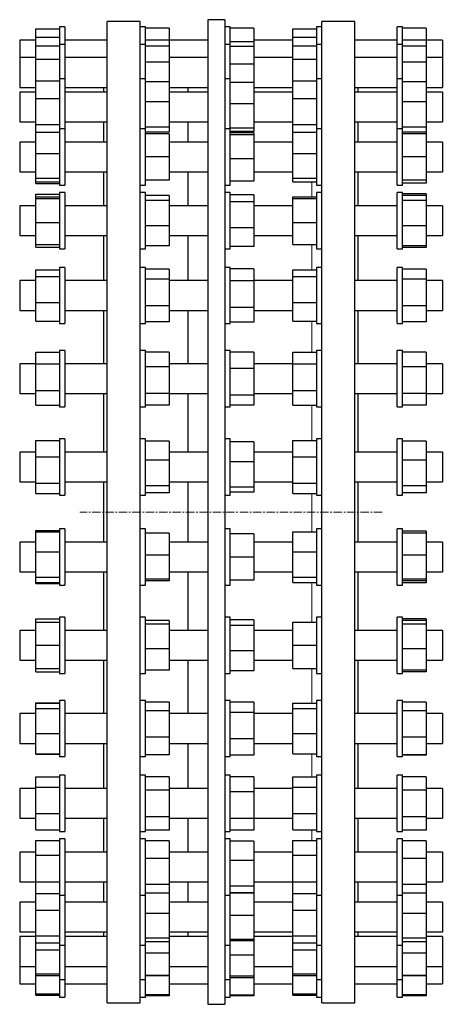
# Model space of a CAD drawing. Header units: millimetres. Extents: x 100 to 2992, y 153 to 2679.
# Tile 3 of 3: x 2352 to 2992, y 1141 to 2631. Entities that reach past the tile are written whole.
import ezdxf

# ---------------------------------------------------------------- set-up
doc = ezdxf.new("R2010")
doc.units = ezdxf.units.MM
doc.linetypes.add('CENTERX2', pattern=[20.32, 12.7, -2.54, 2.54, -2.54])
doc.layers.add('FORMAT', color=7, linetype='Continuous')

msp = doc.modelspace()

# ---------------------------------------------------------------- linework, layer by layer
at = {"color": 7, "linetype": 'Continuous', "lineweight": 25}
for p, q in [((2534.4, 2628.7), (2484.4, 2628.7)), ((2484.4, 1143.7), (2484.4, 2628.7)), ((2534.4, 1143.7), (2534.4, 2628.7)), ((2662.6, 2631.2), (2636.6, 2631.2)), ((2636.6, 2631.2), (2636.6, 1141.2)), ((2662.6, 2631.2), (2662.6, 1141.2)), ((2859.4, 2628.7), (2809.4, 2628.7)), ((2809.4, 1886.2), (2809.4, 2628.7)), ((2859.4, 1886.2), (2859.4, 2628.7)), ((2376.4, 2617.5), (2412.4, 2617.5)), ((2376.4, 2604.6), (2376.4, 2617.5)), ((2420.4, 2620.4), (2412.4, 2620.4)), ((2412.4, 2620.4), (2412.4, 2593.8)), ((2420.4, 2620.4), (2420.4, 2593.8)), ((2542.4, 2620.4), (2534.4, 2620.4)), ((2542.4, 2593.8), (2542.4, 2620.4)), ((2578.4, 2618.2), (2542.4, 2618.2)), ((2578.4, 2618.2), (2578.4, 2600.3)), ((2670.6, 2620.4), (2662.6, 2620.4)), ((2670.6, 2593.8), (2670.6, 2620.4)), ((2706.6, 2618.3), (2670.6, 2618.3)), ((2706.6, 2618.3), (2706.6, 2597.8)), ((2765.4, 2617.5), (2801.4, 2617.5)), ((2765.4, 2604.6), (2765.4, 2617.5)), ((2809.4, 2620.4), (2801.4, 2620.4)), ((2801.4, 2620.4), (2801.4, 2593.8)), ((2931.4, 2620.4), (2923.4, 2620.4)), ((2923.4, 2593.8), (2923.4, 2620.4)), ((2931.4, 2593.8), (2931.4, 2620.4)), ((2967.4, 2618.2), (2931.4, 2618.2)), ((2967.4, 2618.2), (2967.4, 2600.3)), ((2376.4, 2600.4), (2351.9, 2600.4)), ((2351.9, 2600.4), (2351.9, 2573.8)), ((2376.4, 2604.6), (2412.4, 2604.6)), ((2376.4, 2591.7), (2376.4, 2604.6)), ((2420.4, 2593.8), (2412.4, 2593.8)), ((2412.4, 2593.8), (2412.4, 2541.7)), ((2484.4, 2600.4), (2420.4, 2600.4)), ((2420.4, 2593.8), (2420.4, 2541.7)), ((2542.4, 2593.8), (2534.4, 2593.8)), ((2578.4, 2600.3), (2542.4, 2600.3)), ((2542.4, 2541.7), (2542.4, 2593.8)), ((2636.6, 2600.4), (2578.4, 2600.4)), ((2578.4, 2600.3), (2578.4, 2591.4)), ((2670.6, 2593.8), (2662.6, 2593.8)), ((2706.6, 2597.8), (2670.6, 2597.8)), ((2670.6, 2541.7), (2670.6, 2593.8)), ((2765.4, 2600.4), (2706.6, 2600.4)), ((2706.6, 2597.8), (2706.6, 2590.9)), ((2765.4, 2604.6), (2801.4, 2604.6)), ((2765.4, 2591.7), (2765.4, 2604.6)), ((2809.4, 2593.8), (2801.4, 2593.8)), ((2801.4, 2593.8), (2801.4, 2541.7)), ((2923.4, 2600.4), (2859.4, 2600.4)), ((2931.4, 2593.8), (2923.4, 2593.8)), ((2923.4, 2541.7), (2923.4, 2593.8)), ((2967.4, 2600.3), (2931.4, 2600.3)), ((2931.4, 2541.7), (2931.4, 2593.8)), ((2991.9, 2600.4), (2967.4, 2600.4)), ((2967.4, 2600.3), (2967.4, 2591.4)), ((2991.9, 2600.4), (2991.9, 2573.8)), ((2376.4, 2591.7), (2412.4, 2591.7)), ((2376.4, 2571.5), (2376.4, 2591.7)), ((2578.4, 2591.4), (2542.4, 2591.4)), ((2578.4, 2591.4), (2578.4, 2566.8)), ((2706.6, 2590.9), (2670.6, 2590.9)), ((2706.6, 2590.9), (2706.6, 2564)), ((2765.4, 2591.7), (2801.4, 2591.7)), ((2765.4, 2571.5), (2765.4, 2591.7)), ((2967.4, 2591.4), (2931.4, 2591.4)), ((2967.4, 2591.4), (2967.4, 2566.8)), ((2376.4, 2573.8), (2351.9, 2573.8)), ((2351.9, 2573.8), (2351.9, 2528.8)), ((2376.4, 2571.5), (2412.4, 2571.5)), ((2376.4, 2538.8), (2376.4, 2571.5)), ((2484.4, 2573.8), (2420.4, 2573.8)), ((2578.4, 2566.8), (2542.4, 2566.8)), ((2636.6, 2573.8), (2578.4, 2573.8)), ((2578.4, 2566.8), (2578.4, 2537.4)), ((2706.6, 2564), (2670.6, 2564)), ((2765.4, 2573.8), (2706.6, 2573.8)), ((2706.6, 2564), (2706.6, 2536.4)), ((2765.4, 2571.5), (2801.4, 2571.5)), ((2765.4, 2538.8), (2765.4, 2571.5)), ((2923.4, 2573.8), (2859.4, 2573.8)), ((2967.4, 2566.8), (2931.4, 2566.8)), ((2991.9, 2573.8), (2967.4, 2573.8)), ((2967.4, 2566.8), (2967.4, 2537.4)), ((2991.9, 2573.8), (2991.9, 2528.8)), ((2376.4, 2512.2), (2376.4, 2538.8)), ((2376.4, 2538.8), (2412.4, 2538.8)), ((2420.4, 2541.7), (2412.4, 2541.7)), ((2412.4, 2541.7), (2412.4, 2540.9)), ((2412.4, 2540.9), (2412.4, 2466)), ((2420.4, 2541.7), (2420.4, 2540.9)), ((2420.4, 2540.9), (2420.4, 2466)), ((2542.4, 2541.7), (2534.4, 2541.7)), ((2542.4, 2466), (2542.4, 2541.7)), ((2578.4, 2537.4), (2542.4, 2537.4)), ((2578.4, 2537.4), (2578.4, 2507.1)), ((2670.6, 2541.7), (2662.6, 2541.7)), ((2670.6, 2466), (2670.6, 2541.7)), ((2706.6, 2536.4), (2670.6, 2536.4)), ((2706.6, 2536.4), (2706.6, 2504.1)), ((2765.4, 2538.8), (2801.4, 2538.8)), ((2765.4, 2512.2), (2765.4, 2538.8)), ((2809.4, 2541.7), (2801.4, 2541.7)), ((2801.4, 2541.7), (2801.4, 2540.9)), ((2801.4, 2540.9), (2801.4, 2466)), ((2931.4, 2541.7), (2923.4, 2541.7)), ((2923.4, 2466), (2923.4, 2541.7)), ((2931.4, 2466), (2931.4, 2541.7)), ((2967.4, 2537.4), (2931.4, 2537.4)), ((2967.4, 2537.4), (2967.4, 2507.1)), ((2351.9, 2528.8), (2376.4, 2528.8)), ((2376.4, 2521.7), (2351.9, 2521.7)), ((2351.9, 2521.7), (2351.9, 2476.7)), ((2420.4, 2528.8), (2484.4, 2528.8)), ((2484.4, 2521.7), (2420.4, 2521.7)), ((2479.4, 2521.7), (2479.4, 2528.8)), ((2578.4, 2528.8), (2636.6, 2528.8)), ((2636.6, 2521.7), (2578.4, 2521.7)), ((2606.6, 2528.8), (2606.6, 2521.7)), ((2706.6, 2528.8), (2765.4, 2528.8)), ((2765.4, 2521.7), (2706.6, 2521.7)), ((2859.4, 2528.8), (2923.4, 2528.8)), ((2923.4, 2521.7), (2859.4, 2521.7)), ((2864.4, 2521.7), (2864.4, 2528.8)), ((2967.4, 2528.8), (2991.9, 2528.8)), ((2991.9, 2521.7), (2967.4, 2521.7)), ((2991.9, 2521.7), (2991.9, 2476.7)), ((2376.4, 2512.2), (2412.4, 2512.2)), ((2376.4, 2472.6), (2376.4, 2512.2)), ((2578.4, 2507.1), (2542.4, 2507.1)), ((2578.4, 2507.1), (2578.4, 2468.8)), ((2706.6, 2504.1), (2670.6, 2504.1)), ((2706.6, 2504.1), (2706.6, 2466.9)), ((2765.4, 2512.2), (2801.4, 2512.2)), ((2765.4, 2472.6), (2765.4, 2512.2)), ((2967.4, 2507.1), (2931.4, 2507.1)), ((2967.4, 2507.1), (2967.4, 2468.8)), ((2351.9, 2476.7), (2376.4, 2476.7)), ((2420.4, 2476.7), (2484.4, 2476.7)), ((2479.4, 2446), (2479.4, 2476.7)), ((2578.4, 2476.7), (2636.6, 2476.7)), ((2606.6, 2476.7), (2606.6, 2446)), ((2706.6, 2476.7), (2765.4, 2476.7)), ((2859.4, 2476.7), (2923.4, 2476.7)), ((2864.4, 2446), (2864.4, 2476.7)), ((2967.4, 2476.7), (2991.9, 2476.7)), ((2376.4, 2472.6), (2412.4, 2472.6)), ((2376.4, 2460.8), (2376.4, 2472.6)), ((2376.4, 2460.8), (2412.4, 2460.8)), ((2376.4, 2428.8), (2376.4, 2460.8)), ((2420.4, 2466), (2412.4, 2466)), ((2412.4, 2466), (2412.4, 2462.8)), ((2412.4, 2462.8), (2412.4, 2381)), ((2420.4, 2466), (2420.4, 2462.8)), ((2420.4, 2462.8), (2420.4, 2381)), ((2542.4, 2466), (2534.4, 2466)), ((2578.4, 2468.8), (2542.4, 2468.8)), ((2542.4, 2381), (2542.4, 2466)), ((2578.4, 2460.9), (2542.4, 2460.9)), ((2578.4, 2468.8), (2578.4, 2460.9)), ((2670.6, 2466), (2662.6, 2466)), ((2706.6, 2466.9), (2670.6, 2466.9)), ((2670.6, 2381), (2670.6, 2466)), ((2706.6, 2462), (2670.6, 2462)), ((2706.6, 2459.9), (2670.6, 2459.9)), ((2706.6, 2466.9), (2706.6, 2462)), ((2706.6, 2459.9), (2706.6, 2456.9)), ((2765.4, 2472.6), (2801.4, 2472.6)), ((2765.4, 2460.8), (2765.4, 2472.6)), ((2765.4, 2460.8), (2801.4, 2460.8)), ((2765.4, 2428.8), (2765.4, 2460.8)), ((2809.4, 2466), (2801.4, 2466)), ((2801.4, 2466), (2801.4, 2462.8)), ((2801.4, 2462.8), (2801.4, 2381)), ((2931.4, 2466), (2923.4, 2466)), ((2923.4, 2381), (2923.4, 2466)), ((2967.4, 2468.8), (2931.4, 2468.8)), ((2931.4, 2381), (2931.4, 2466)), ((2967.4, 2460.9), (2931.4, 2460.9)), ((2967.4, 2468.8), (2967.4, 2460.9)), ((2967.4, 2460.9), (2967.4, 2458.5)), ((2376.4, 2446), (2351.9, 2446)), ((2351.9, 2446), (2351.9, 2401)), ((2484.4, 2446), (2420.4, 2446)), ((2578.4, 2458.5), (2542.4, 2458.5)), ((2578.4, 2458.5), (2578.4, 2423.5)), ((2636.6, 2446), (2578.4, 2446)), ((2706.6, 2456.9), (2670.6, 2456.9)), ((2706.6, 2456.9), (2706.6, 2420.5)), ((2765.4, 2446), (2706.6, 2446)), ((2923.4, 2446), (2859.4, 2446)), ((2967.4, 2458.5), (2931.4, 2458.5)), ((2967.4, 2458.5), (2967.4, 2423.5)), ((2991.9, 2446), (2967.4, 2446)), ((2991.9, 2446), (2991.9, 2401)), ((2376.4, 2428.8), (2412.4, 2428.8)), ((2376.4, 2391.4), (2376.4, 2428.8)), ((2765.4, 2428.8), (2801.4, 2428.8)), ((2765.4, 2391.4), (2765.4, 2428.8)), ((2578.4, 2423.5), (2542.4, 2423.5)), ((2578.4, 2423.5), (2578.4, 2388.5)), ((2706.6, 2420.5), (2670.6, 2420.5)), ((2706.6, 2420.5), (2706.6, 2387.1)), ((2967.4, 2423.5), (2931.4, 2423.5)), ((2967.4, 2423.5), (2967.4, 2388.5)), ((2351.9, 2401), (2376.4, 2401)), ((2420.4, 2401), (2484.4, 2401)), ((2479.4, 2349.6), (2479.4, 2401)), ((2578.4, 2401), (2636.6, 2401)), ((2606.6, 2401), (2606.6, 2349.6)), ((2706.6, 2401), (2765.4, 2401)), ((2859.4, 2401), (2923.4, 2401)), ((2864.4, 2349.6), (2864.4, 2401)), ((2967.4, 2401), (2991.9, 2401)), ((2376.4, 2391.4), (2412.4, 2391.4)), ((2376.4, 2386.1), (2376.4, 2391.4)), ((2376.4, 2386.1), (2412.4, 2386.1)), ((2376.4, 2383.1), (2376.4, 2386.1)), ((2578.4, 2388.5), (2542.4, 2388.5)), ((2706.6, 2387.1), (2670.6, 2387.1)), ((2765.4, 2391.4), (2801.4, 2391.4)), ((2765.4, 2386.1), (2765.4, 2391.4)), ((2765.4, 2386.1), (2801.4, 2386.1)), ((2967.4, 2388.5), (2931.4, 2388.5)), ((2967.4, 2388.5), (2967.4, 2383.8)), ((2376.4, 2383.1), (2412.4, 2383.1)), ((2412.4, 2381), (2420.4, 2381)), ((2420.4, 2369.6), (2412.4, 2369.6)), ((2412.4, 2369.6), (2412.4, 2362.5)), ((2420.4, 2369.6), (2420.4, 2362.5)), ((2534.4, 2381), (2542.4, 2381)), ((2542.4, 2369.6), (2534.4, 2369.6)), ((2542.4, 2284.6), (2542.4, 2369.6)), ((2662.6, 2381), (2670.6, 2381)), ((2670.6, 2369.6), (2662.6, 2369.6)), ((2670.6, 2284.6), (2670.6, 2369.6)), ((2801.4, 2381), (2809.4, 2381)), ((2809.4, 2369.6), (2801.4, 2369.6)), ((2801.4, 2369.6), (2801.4, 2362.5)), ((2923.4, 2381), (2931.4, 2381)), ((2931.4, 2369.6), (2923.4, 2369.6)), ((2923.4, 2284.6), (2923.4, 2369.6)), ((2967.4, 2383.8), (2931.4, 2383.8)), ((2931.4, 2284.6), (2931.4, 2369.6)), ((2376.4, 2367.2), (2412.4, 2367.2)), ((2376.4, 2363.4), (2376.4, 2367.2)), ((2376.4, 2363.4), (2412.4, 2363.4)), ((2376.4, 2360.8), (2376.4, 2363.4)), ((2376.4, 2360.8), (2412.4, 2360.8)), ((2376.4, 2324.5), (2376.4, 2360.8)), ((2412.4, 2362.5), (2412.4, 2284.6)), ((2420.4, 2362.5), (2420.4, 2284.6)), ((2578.4, 2365.4), (2542.4, 2365.4)), ((2578.4, 2357.5), (2542.4, 2357.5)), ((2578.4, 2365.4), (2578.4, 2357.5)), ((2578.4, 2357.5), (2578.4, 2319.3)), ((2706.6, 2366.3), (2670.6, 2366.3)), ((2706.6, 2355.5), (2670.6, 2355.5)), ((2706.6, 2366.3), (2706.6, 2355.5)), ((2706.6, 2355.5), (2706.6, 2316.4)), ((2765.4, 2363.4), (2801.4, 2363.4)), ((2765.4, 2360.8), (2765.4, 2363.4)), ((2765.4, 2360.8), (2801.4, 2360.8)), ((2765.4, 2324.5), (2765.4, 2360.8)), ((2801.4, 2362.5), (2801.4, 2284.6)), ((2967.4, 2367.6), (2931.4, 2367.6)), ((2967.4, 2365.4), (2931.4, 2365.4)), ((2967.4, 2357.5), (2931.4, 2357.5)), ((2967.4, 2367.6), (2967.4, 2365.4)), ((2967.4, 2365.4), (2967.4, 2357.5)), ((2967.4, 2357.5), (2967.4, 2319.3)), ((2376.4, 2349.6), (2351.9, 2349.6)), ((2351.9, 2349.6), (2351.9, 2304.6)), ((2484.4, 2349.6), (2420.4, 2349.6)), ((2636.6, 2349.6), (2578.4, 2349.6)), ((2765.4, 2349.6), (2706.6, 2349.6)), ((2923.4, 2349.6), (2859.4, 2349.6)), ((2991.9, 2349.6), (2967.4, 2349.6)), ((2991.9, 2349.6), (2991.9, 2304.6)), ((2376.4, 2324.5), (2412.4, 2324.5)), ((2376.4, 2290.9), (2376.4, 2324.5)), ((2765.4, 2290.9), (2765.4, 2324.5)), ((2765.4, 2324.5), (2801.4, 2324.5)), ((2578.4, 2319.3), (2542.4, 2319.3)), ((2578.4, 2319.3), (2578.4, 2288.9)), ((2706.6, 2316.4), (2670.6, 2316.4)), ((2706.6, 2316.4), (2706.6, 2288)), ((2967.4, 2319.3), (2931.4, 2319.3)), ((2967.4, 2319.3), (2967.4, 2288.9)), ((2351.9, 2304.6), (2376.4, 2304.6)), ((2420.4, 2304.6), (2484.4, 2304.6)), ((2479.4, 2236.4), (2479.4, 2304.6)), ((2578.4, 2304.6), (2636.6, 2304.6)), ((2606.6, 2304.6), (2606.6, 2236.4)), ((2706.6, 2304.6), (2765.4, 2304.6)), ((2859.4, 2304.6), (2923.4, 2304.6)), ((2864.4, 2236.4), (2864.4, 2304.6)), ((2967.4, 2304.6), (2991.9, 2304.6)), ((2376.4, 2290.9), (2412.4, 2290.9)), ((2376.4, 2287.1), (2376.4, 2290.9)), ((2376.4, 2287.1), (2412.4, 2287.1)), ((2412.4, 2284.6), (2420.4, 2284.6)), ((2534.4, 2284.6), (2542.4, 2284.6)), ((2578.4, 2288.9), (2542.4, 2288.9)), ((2662.6, 2284.6), (2670.6, 2284.6)), ((2706.6, 2288), (2670.6, 2288)), ((2765.4, 2290.9), (2801.4, 2290.9)), ((2801.4, 2284.6), (2809.4, 2284.6)), ((2923.4, 2284.6), (2931.4, 2284.6)), ((2967.4, 2288.9), (2931.4, 2288.9)), ((2967.4, 2286.7), (2931.4, 2286.7)), ((2967.4, 2288.9), (2967.4, 2286.7)), ((2376.4, 2252.9), (2412.4, 2252.9)), ((2376.4, 2242.5), (2376.4, 2252.9)), ((2420.4, 2256.4), (2412.4, 2256.4)), ((2412.4, 2256.4), (2412.4, 2243.9)), ((2420.4, 2256.4), (2420.4, 2243.9)), ((2542.4, 2256.4), (2534.4, 2256.4)), ((2542.4, 2171.4), (2542.4, 2256.4)), ((2578.4, 2253.9), (2542.4, 2253.9)), ((2578.4, 2253.9), (2578.4, 2238.5)), ((2670.6, 2256.4), (2662.6, 2256.4)), ((2670.6, 2171.4), (2670.6, 2256.4)), ((2706.6, 2254.2), (2670.6, 2254.2)), ((2706.6, 2254.2), (2706.6, 2236)), ((2765.4, 2252.9), (2801.4, 2252.9)), ((2765.4, 2242.5), (2765.4, 2252.9)), ((2809.4, 2256.4), (2801.4, 2256.4)), ((2801.4, 2256.4), (2801.4, 2243.9)), ((2931.4, 2256.4), (2923.4, 2256.4)), ((2923.4, 2171.4), (2923.4, 2256.4)), ((2931.4, 2171.4), (2931.4, 2256.4)), ((2967.4, 2253.9), (2931.4, 2253.9)), ((2967.4, 2253.9), (2967.4, 2238.5)), ((2376.4, 2236.4), (2351.9, 2236.4)), ((2351.9, 2236.4), (2351.9, 2191.4)), ((2376.4, 2203.4), (2376.4, 2242.5)), ((2376.4, 2242.5), (2412.4, 2242.5)), ((2412.4, 2243.9), (2412.4, 2171.4)), ((2420.4, 2243.9), (2420.4, 2171.4)), ((2484.4, 2236.4), (2420.4, 2236.4)), ((2578.4, 2238.5), (2542.4, 2238.5)), ((2578.4, 2238.5), (2578.4, 2198.4)), ((2636.6, 2236.4), (2578.4, 2236.4)), ((2706.6, 2236), (2670.6, 2236)), ((2765.4, 2236.4), (2706.6, 2236.4)), ((2706.6, 2236), (2706.6, 2195.7)), ((2765.4, 2242.5), (2801.4, 2242.5)), ((2765.4, 2203.4), (2765.4, 2242.5)), ((2801.4, 2243.9), (2801.4, 2171.4)), ((2923.4, 2236.4), (2859.4, 2236.4)), ((2967.4, 2238.5), (2931.4, 2238.5)), ((2967.4, 2238.5), (2967.4, 2198.4)), ((2991.9, 2236.4), (2967.4, 2236.4)), ((2991.9, 2236.4), (2991.9, 2191.4)), ((2351.9, 2191.4), (2376.4, 2191.4)), ((2376.4, 2203.4), (2412.4, 2203.4)), ((2376.4, 2174.8), (2376.4, 2203.4)), ((2420.4, 2191.4), (2484.4, 2191.4)), ((2479.4, 2110.5), (2479.4, 2191.4)), ((2578.4, 2198.4), (2542.4, 2198.4)), ((2578.4, 2198.4), (2578.4, 2173.8)), ((2578.4, 2191.4), (2636.6, 2191.4)), ((2606.6, 2191.4), (2606.6, 2110.5)), ((2706.6, 2195.7), (2670.6, 2195.7)), ((2706.6, 2195.7), (2706.6, 2173.5)), ((2706.6, 2191.4), (2765.4, 2191.4)), ((2765.4, 2203.4), (2801.4, 2203.4)), ((2765.4, 2174.8), (2765.4, 2203.4)), ((2859.4, 2191.4), (2923.4, 2191.4)), ((2864.4, 2110.5), (2864.4, 2191.4)), ((2967.4, 2198.4), (2931.4, 2198.4)), ((2967.4, 2198.4), (2967.4, 2173.8)), ((2967.4, 2191.4), (2991.9, 2191.4)), ((2376.4, 2174.8), (2412.4, 2174.8)), ((2412.4, 2171.4), (2420.4, 2171.4)), ((2534.4, 2171.4), (2542.4, 2171.4)), ((2578.4, 2173.8), (2542.4, 2173.8)), ((2662.6, 2171.4), (2670.6, 2171.4)), ((2706.6, 2173.5), (2670.6, 2173.5)), ((2765.4, 2174.8), (2801.4, 2174.8)), ((2801.4, 2171.4), (2809.4, 2171.4)), ((2923.4, 2171.4), (2931.4, 2171.4)), ((2967.4, 2173.8), (2931.4, 2173.8)), ((2376.4, 2128.3), (2412.4, 2128.3)), ((2376.4, 2110.5), (2376.4, 2128.3)), ((2420.4, 2130.5), (2412.4, 2130.5)), ((2412.4, 2130.5), (2412.4, 2111.6)), ((2420.4, 2130.5), (2420.4, 2111.6)), ((2542.4, 2130.5), (2534.4, 2130.5)), ((2542.4, 2045.5), (2542.4, 2130.5)), ((2578.4, 2128.3), (2542.4, 2128.3)), ((2578.4, 2128.3), (2578.4, 2105.9)), ((2670.6, 2130.5), (2662.6, 2130.5)), ((2670.6, 2045.5), (2670.6, 2130.5)), ((2706.6, 2128), (2670.6, 2128)), ((2706.6, 2128), (2706.6, 2103.2)), ((2765.4, 2128.3), (2801.4, 2128.3)), ((2765.4, 2110.5), (2765.4, 2128.3)), ((2809.4, 2130.5), (2801.4, 2130.5)), ((2801.4, 2130.5), (2801.4, 2111.6)), ((2931.4, 2130.5), (2923.4, 2130.5)), ((2923.4, 2045.5), (2923.4, 2130.5)), ((2931.4, 2045.5), (2931.4, 2130.5)), ((2967.4, 2128.3), (2931.4, 2128.3)), ((2967.4, 2128.3), (2967.4, 2105.9)), ((2376.4, 2110.5), (2351.9, 2110.5)), ((2351.9, 2110.5), (2351.9, 2065.5)), ((2376.4, 2110.5), (2412.4, 2110.5)), ((2376.4, 2070.1), (2376.4, 2110.5)), ((2412.4, 2111.6), (2412.4, 2045.5)), ((2420.4, 2111.6), (2420.4, 2045.5)), ((2484.4, 2110.5), (2420.4, 2110.5)), ((2578.4, 2105.9), (2542.4, 2105.9)), ((2636.6, 2110.5), (2578.4, 2110.5)), ((2578.4, 2105.9), (2578.4, 2065.5)), ((2706.6, 2103.2), (2670.6, 2103.2)), ((2765.4, 2110.5), (2706.6, 2110.5)), ((2706.6, 2103.2), (2706.6, 2063.1)), ((2765.4, 2070.1), (2765.4, 2110.5)), ((2765.4, 2110.5), (2801.4, 2110.5)), ((2801.4, 2111.6), (2801.4, 2045.5)), ((2923.4, 2110.5), (2859.4, 2110.5)), ((2967.4, 2105.9), (2931.4, 2105.9)), ((2991.9, 2110.5), (2967.4, 2110.5)), ((2967.4, 2105.9), (2967.4, 2065.5)), ((2991.9, 2110.5), (2991.9, 2065.5)), ((2351.9, 2065.5), (2376.4, 2065.5)), ((2376.4, 2070.1), (2412.4, 2070.1)), ((2376.4, 2047.7), (2376.4, 2070.1)), ((2420.4, 2065.5), (2484.4, 2065.5)), ((2479.4, 1976.9), (2479.4, 2065.5)), ((2578.4, 2065.5), (2542.4, 2065.5)), ((2578.4, 2065.5), (2636.6, 2065.5)), ((2578.4, 2065.5), (2578.4, 2047.7)), ((2606.6, 2065.5), (2606.6, 1976.9)), ((2706.6, 2063.1), (2670.6, 2063.1)), ((2706.6, 2065.5), (2765.4, 2065.5)), ((2706.6, 2063.1), (2706.6, 2048)), ((2765.4, 2047.7), (2765.4, 2070.1)), ((2765.4, 2070.1), (2801.4, 2070.1)), ((2859.4, 2065.5), (2923.4, 2065.5)), ((2864.4, 1976.9), (2864.4, 2065.5)), ((2967.4, 2065.5), (2931.4, 2065.5)), ((2967.4, 2065.5), (2991.9, 2065.5)), ((2967.4, 2065.5), (2967.4, 2047.7)), ((2376.4, 2047.7), (2412.4, 2047.7)), ((2412.4, 2045.5), (2420.4, 2045.5)), ((2534.4, 2045.5), (2542.4, 2045.5)), ((2578.4, 2047.7), (2542.4, 2047.7)), ((2662.6, 2045.5), (2670.6, 2045.5)), ((2706.6, 2048), (2670.6, 2048)), ((2765.4, 2047.7), (2801.4, 2047.7)), ((2801.4, 2045.5), (2809.4, 2045.5)), ((2923.4, 2045.5), (2931.4, 2045.5)), ((2967.4, 2047.7), (2931.4, 2047.7)), ((2420.4, 1996.9), (2412.4, 1996.9)), ((2412.4, 1996.9), (2412.4, 1970.7)), ((2420.4, 1996.9), (2420.4, 1970.7)), ((2542.4, 1996.9), (2534.4, 1996.9)), ((2542.4, 1911.9), (2542.4, 1996.9)), ((2670.6, 1996.9), (2662.6, 1996.9)), ((2670.6, 1911.9), (2670.6, 1996.9)), ((2809.4, 1996.9), (2801.4, 1996.9)), ((2801.4, 1996.9), (2801.4, 1970.7)), ((2931.4, 1996.9), (2923.4, 1996.9)), ((2923.4, 1911.9), (2923.4, 1996.9)), ((2931.4, 1911.9), (2931.4, 1996.9)), ((2376.4, 1994.4), (2412.4, 1994.4)), ((2376.4, 1969.9), (2376.4, 1994.4)), ((2578.4, 1993.4), (2542.4, 1993.4)), ((2578.4, 1993.4), (2578.4, 1964.8)), ((2706.6, 1992.5), (2670.6, 1992.5)), ((2706.6, 1992.5), (2706.6, 1961.9)), ((2765.4, 1969.9), (2765.4, 1994.4)), ((2765.4, 1994.4), (2801.4, 1994.4)), ((2967.4, 1993.4), (2931.4, 1993.4)), ((2967.4, 1993.4), (2967.4, 1964.8)), ((2376.4, 1976.9), (2351.9, 1976.9)), ((2351.9, 1976.9), (2351.9, 1931.9)), ((2376.4, 1969.9), (2412.4, 1969.9)), ((2376.4, 1929.8), (2376.4, 1969.9)), ((2412.4, 1970.7), (2412.4, 1911.9)), ((2484.4, 1976.9), (2420.4, 1976.9)), ((2420.4, 1970.7), (2420.4, 1911.9)), ((2636.6, 1976.9), (2578.4, 1976.9)), ((2765.4, 1976.9), (2706.6, 1976.9)), ((2765.4, 1929.8), (2765.4, 1969.9)), ((2765.4, 1969.9), (2801.4, 1969.9)), ((2801.4, 1970.7), (2801.4, 1911.9)), ((2923.4, 1976.9), (2859.4, 1976.9)), ((2991.9, 1976.9), (2967.4, 1976.9)), ((2991.9, 1976.9), (2991.9, 1931.9)), ((2578.4, 1964.8), (2542.4, 1964.8)), ((2578.4, 1964.8), (2578.4, 1925.8)), ((2706.6, 1961.9), (2670.6, 1961.9)), ((2706.6, 1961.9), (2706.6, 1923.8)), ((2967.4, 1964.8), (2931.4, 1964.8)), ((2967.4, 1964.8), (2967.4, 1925.8)), ((2351.9, 1931.9), (2376.4, 1931.9)), ((2376.4, 1929.8), (2412.4, 1929.8)), ((2376.4, 1914.3), (2376.4, 1929.8)), ((2420.4, 1931.9), (2484.4, 1931.9)), ((2479.4, 1840.6), (2479.4, 1931.9)), ((2578.4, 1925.8), (2542.4, 1925.8)), ((2578.4, 1931.9), (2636.6, 1931.9)), ((2578.4, 1925.8), (2578.4, 1915.3)), ((2606.6, 1931.9), (2606.6, 1840.6)), ((2706.6, 1923.8), (2670.6, 1923.8)), ((2706.6, 1931.9), (2765.4, 1931.9)), ((2706.6, 1923.8), (2706.6, 1916.2)), ((2765.4, 1929.8), (2801.4, 1929.8)), ((2765.4, 1914.3), (2765.4, 1929.8)), ((2859.4, 1931.9), (2923.4, 1931.9)), ((2864.4, 1886.2), (2864.4, 1931.9)), ((2967.4, 1925.8), (2931.4, 1925.8)), ((2967.4, 1931.9), (2991.9, 1931.9)), ((2967.4, 1925.8), (2967.4, 1915.3)), ((2376.4, 1914.3), (2412.4, 1914.3)), ((2412.4, 1911.9), (2420.4, 1911.9)), ((2534.4, 1911.9), (2542.4, 1911.9)), ((2578.4, 1915.3), (2542.4, 1915.3)), ((2662.6, 1911.9), (2670.6, 1911.9)), ((2706.6, 1916.2), (2670.6, 1916.2)), ((2765.4, 1914.3), (2801.4, 1914.3)), ((2801.4, 1911.9), (2809.4, 1911.9)), ((2923.4, 1911.9), (2931.4, 1911.9)), ((2967.4, 1915.3), (2931.4, 1915.3)), ((2809.4, 1143.7), (2809.4, 1886.2)), ((2859.4, 1143.7), (2859.4, 1886.2)), ((2864.4, 1840.6), (2864.4, 1886.2)), ((2376.4, 1856.4), (2376.4, 1858.2)), ((2376.4, 1858.2), (2412.4, 1858.2)), ((2376.4, 1826), (2376.4, 1856.4)), ((2376.4, 1856.4), (2412.4, 1856.4)), ((2420.4, 1860.6), (2412.4, 1860.6)), ((2412.4, 1860.6), (2412.4, 1826.4)), ((2420.4, 1860.6), (2420.4, 1826.4)), ((2542.4, 1860.6), (2534.4, 1860.6)), ((2542.4, 1775.6), (2542.4, 1860.6)), ((2578.4, 1854.4), (2542.4, 1854.4)), ((2578.4, 1854.4), (2578.4, 1820.8)), ((2670.6, 1860.6), (2662.6, 1860.6)), ((2670.6, 1775.6), (2670.6, 1860.6)), ((2706.6, 1853.3), (2670.6, 1853.3)), ((2706.6, 1853), (2670.6, 1853)), ((2706.6, 1853.3), (2706.6, 1853)), ((2706.6, 1853), (2706.6, 1817.8)), ((2765.4, 1826), (2765.4, 1856.4)), ((2765.4, 1856.4), (2801.4, 1856.4)), ((2809.4, 1860.6), (2801.4, 1860.6)), ((2801.4, 1860.6), (2801.4, 1826.4)), ((2931.4, 1860.6), (2923.4, 1860.6)), ((2923.4, 1775.6), (2923.4, 1860.6)), ((2931.4, 1775.6), (2931.4, 1860.6)), ((2967.4, 1857.1), (2931.4, 1857.1)), ((2967.4, 1854.4), (2931.4, 1854.4)), ((2967.4, 1857.1), (2967.4, 1854.4)), ((2967.4, 1854.4), (2967.4, 1820.8)), ((2376.4, 1840.6), (2351.9, 1840.6)), ((2351.9, 1840.6), (2351.9, 1795.6)), ((2484.4, 1840.6), (2420.4, 1840.6)), ((2636.6, 1840.6), (2578.4, 1840.6)), ((2765.4, 1840.6), (2706.6, 1840.6)), ((2923.4, 1840.6), (2859.4, 1840.6)), ((2991.9, 1840.6), (2967.4, 1840.6)), ((2991.9, 1840.6), (2991.9, 1795.6)), ((2376.4, 1826), (2412.4, 1826)), ((2376.4, 1787.8), (2376.4, 1826)), ((2412.4, 1826.4), (2412.4, 1775.6)), ((2420.4, 1826.4), (2420.4, 1775.6)), ((2578.4, 1820.8), (2542.4, 1820.8)), ((2578.4, 1820.8), (2578.4, 1784.5)), ((2765.4, 1826), (2801.4, 1826)), ((2765.4, 1787.8), (2765.4, 1826)), ((2801.4, 1826.4), (2801.4, 1775.6)), ((2967.4, 1820.8), (2931.4, 1820.8)), ((2967.4, 1820.8), (2967.4, 1784.5)), ((2706.6, 1817.8), (2670.6, 1817.8)), ((2706.6, 1817.8), (2706.6, 1783)), ((2351.9, 1795.6), (2376.4, 1795.6)), ((2420.4, 1795.6), (2484.4, 1795.6)), ((2479.4, 1707), (2479.4, 1795.6)), ((2578.4, 1795.6), (2636.6, 1795.6)), ((2606.6, 1795.6), (2606.6, 1707)), ((2706.6, 1795.6), (2765.4, 1795.6)), ((2859.4, 1795.6), (2923.4, 1795.6)), ((2864.4, 1707), (2864.4, 1795.6)), ((2967.4, 1795.6), (2991.9, 1795.6)), ((2376.4, 1787.8), (2412.4, 1787.8)), ((2376.4, 1779.8), (2376.4, 1787.8)), ((2376.4, 1779.8), (2412.4, 1779.8)), ((2376.4, 1778), (2376.4, 1779.8)), ((2376.4, 1778), (2412.4, 1778)), ((2412.4, 1775.6), (2420.4, 1775.6)), ((2534.4, 1775.6), (2542.4, 1775.6)), ((2578.4, 1784.5), (2542.4, 1784.5)), ((2578.4, 1781.9), (2542.4, 1781.9)), ((2578.4, 1784.5), (2578.4, 1781.9)), ((2662.6, 1775.6), (2670.6, 1775.6)), ((2706.6, 1783), (2670.6, 1783)), ((2765.4, 1787.8), (2801.4, 1787.8)), ((2765.4, 1779.8), (2765.4, 1787.8)), ((2765.4, 1779.8), (2801.4, 1779.8)), ((2801.4, 1775.6), (2809.4, 1775.6)), ((2923.4, 1775.6), (2931.4, 1775.6)), ((2967.4, 1784.5), (2931.4, 1784.5)), ((2967.4, 1781.9), (2931.4, 1781.9)), ((2967.4, 1779.1), (2931.4, 1779.1)), ((2967.4, 1784.5), (2967.4, 1781.9)), ((2967.4, 1781.9), (2967.4, 1779.1)), ((2376.4, 1724.8), (2412.4, 1724.8)), ((2376.4, 1719.5), (2376.4, 1724.8)), ((2376.4, 1719.5), (2412.4, 1719.5)), ((2376.4, 1684.5), (2376.4, 1719.5)), ((2420.4, 1727), (2412.4, 1727)), ((2412.4, 1727), (2412.4, 1684.5)), ((2420.4, 1727), (2420.4, 1684.5)), ((2542.4, 1727), (2534.4, 1727)), ((2542.4, 1642), (2542.4, 1727)), ((2578.4, 1721.8), (2542.4, 1721.8)), ((2578.4, 1716.5), (2542.4, 1716.5)), ((2578.4, 1721.8), (2578.4, 1716.5)), ((2578.4, 1716.5), (2578.4, 1679.2)), ((2670.6, 1727), (2662.6, 1727)), ((2670.6, 1642), (2670.6, 1727)), ((2706.6, 1722.9), (2670.6, 1722.9)), ((2706.6, 1714.7), (2670.6, 1714.7)), ((2706.6, 1722.9), (2706.6, 1714.7)), ((2706.6, 1714.7), (2706.6, 1676.3)), ((2765.4, 1719.5), (2801.4, 1719.5)), ((2765.4, 1684.5), (2765.4, 1719.5)), ((2809.4, 1727), (2801.4, 1727)), ((2801.4, 1727), (2801.4, 1684.5)), ((2931.4, 1727), (2923.4, 1727)), ((2923.4, 1642), (2923.4, 1727)), ((2931.4, 1642), (2931.4, 1727)), ((2967.4, 1724.8), (2931.4, 1724.8)), ((2967.4, 1721.8), (2931.4, 1721.8)), ((2967.4, 1716.5), (2931.4, 1716.5)), ((2967.4, 1724.8), (2967.4, 1721.8)), ((2967.4, 1721.8), (2967.4, 1716.5)), ((2967.4, 1716.5), (2967.4, 1679.2)), ((2376.4, 1707), (2351.9, 1707)), ((2351.9, 1707), (2351.9, 1662)), ((2484.4, 1707), (2420.4, 1707)), ((2636.6, 1707), (2578.4, 1707)), ((2765.4, 1707), (2706.6, 1707)), ((2923.4, 1707), (2859.4, 1707)), ((2991.9, 1707), (2967.4, 1707)), ((2991.9, 1707), (2991.9, 1662)), ((2376.4, 1649.5), (2376.4, 1684.5)), ((2376.4, 1684.5), (2412.4, 1684.5)), ((2412.4, 1684.5), (2412.4, 1642)), ((2420.4, 1684.5), (2420.4, 1642)), ((2765.4, 1649.5), (2765.4, 1684.5)), ((2765.4, 1684.5), (2801.4, 1684.5)), ((2801.4, 1684.5), (2801.4, 1642)), ((2578.4, 1679.2), (2542.4, 1679.2)), ((2578.4, 1679.2), (2578.4, 1647.1)), ((2706.6, 1676.3), (2670.6, 1676.3)), ((2706.6, 1676.3), (2706.6, 1646.1)), ((2967.4, 1679.2), (2931.4, 1679.2)), ((2967.4, 1679.2), (2967.4, 1647.1)), ((2351.9, 1662), (2376.4, 1662)), ((2420.4, 1662), (2484.4, 1662)), ((2479.4, 1581.1), (2479.4, 1662)), ((2578.4, 1662), (2636.6, 1662)), ((2606.6, 1662), (2606.6, 1581.1)), ((2706.6, 1662), (2765.4, 1662)), ((2859.4, 1662), (2923.4, 1662)), ((2864.4, 1581.1), (2864.4, 1662)), ((2967.4, 1662), (2991.9, 1662)), ((2376.4, 1649.5), (2412.4, 1649.5)), ((2376.4, 1649.5), (2412.4, 1649.5)), ((2376.4, 1649.5), (2376.4, 1649.5)), ((2376.4, 1644.2), (2376.4, 1649.5)), ((2376.4, 1644.2), (2412.4, 1644.2)), ((2412.4, 1642), (2420.4, 1642)), ((2534.4, 1642), (2542.4, 1642)), ((2578.4, 1647.1), (2542.4, 1647.1)), ((2662.6, 1642), (2670.6, 1642)), ((2706.6, 1646.1), (2670.6, 1646.1)), ((2765.4, 1649.5), (2801.4, 1649.5)), ((2765.4, 1649.5), (2801.4, 1649.5)), ((2765.4, 1649.5), (2765.4, 1649.5)), ((2801.4, 1642), (2809.4, 1642)), ((2923.4, 1642), (2931.4, 1642)), ((2967.4, 1647.1), (2931.4, 1647.1)), ((2967.4, 1644.2), (2931.4, 1644.2)), ((2967.4, 1647.1), (2967.4, 1644.2)), ((2376.4, 1597.6), (2412.4, 1597.6)), ((2376.4, 1596.9), (2376.4, 1597.6)), ((2376.4, 1596.9), (2412.4, 1596.9)), ((2376.4, 1589), (2376.4, 1596.9)), ((2420.4, 1601.1), (2412.4, 1601.1)), ((2412.4, 1601.1), (2412.4, 1550.4)), ((2420.4, 1601.1), (2420.4, 1550.4)), ((2542.4, 1601.1), (2534.4, 1601.1)), ((2542.4, 1516.1), (2542.4, 1601.1)), ((2578.4, 1598.3), (2542.4, 1598.3)), ((2578.4, 1598.3), (2578.4, 1585.3)), ((2670.6, 1601.1), (2662.6, 1601.1)), ((2670.6, 1516.1), (2670.6, 1601.1)), ((2706.6, 1598.7), (2670.6, 1598.7)), ((2706.6, 1598.7), (2706.6, 1583)), ((2765.4, 1596.9), (2801.4, 1596.9)), ((2765.4, 1589), (2765.4, 1596.9)), ((2809.4, 1601.1), (2801.4, 1601.1)), ((2801.4, 1601.1), (2801.4, 1550.4)), ((2931.4, 1601.1), (2923.4, 1601.1)), ((2923.4, 1516.1), (2923.4, 1601.1)), ((2931.4, 1516.1), (2931.4, 1601.1)), ((2967.4, 1598.7), (2931.4, 1598.7)), ((2967.4, 1598.3), (2931.4, 1598.3)), ((2967.4, 1598.7), (2967.4, 1598.3)), ((2967.4, 1598.3), (2967.4, 1585.3)), ((2376.4, 1581.1), (2351.9, 1581.1)), ((2351.9, 1581.1), (2351.9, 1536.1)), ((2376.4, 1550.8), (2376.4, 1589)), ((2376.4, 1589), (2412.4, 1589)), ((2484.4, 1581.1), (2420.4, 1581.1)), ((2578.4, 1585.3), (2542.4, 1585.3)), ((2578.4, 1585.3), (2578.4, 1545.6)), ((2636.6, 1581.1), (2578.4, 1581.1)), ((2706.6, 1583), (2670.6, 1583)), ((2706.6, 1583), (2706.6, 1542.9)), ((2765.4, 1581.1), (2706.6, 1581.1)), ((2765.4, 1589), (2801.4, 1589)), ((2765.4, 1550.8), (2765.4, 1589)), ((2923.4, 1581.1), (2859.4, 1581.1)), ((2967.4, 1585.3), (2931.4, 1585.3)), ((2967.4, 1585.3), (2967.4, 1545.6)), ((2991.9, 1581.1), (2967.4, 1581.1)), ((2991.9, 1581.1), (2991.9, 1536.1)), ((2376.4, 1520.4), (2376.4, 1550.8)), ((2376.4, 1550.8), (2412.4, 1550.8)), ((2412.4, 1550.4), (2412.4, 1516.1)), ((2420.4, 1550.4), (2420.4, 1516.1)), ((2765.4, 1550.8), (2801.4, 1550.8)), ((2765.4, 1520.4), (2765.4, 1550.8)), ((2801.4, 1550.4), (2801.4, 1516.1)), ((2351.9, 1536.1), (2376.4, 1536.1)), ((2420.4, 1536.1), (2484.4, 1536.1)), ((2479.4, 1467.8), (2479.4, 1536.1)), ((2578.4, 1545.6), (2542.4, 1545.6)), ((2578.4, 1545.6), (2578.4, 1519)), ((2578.4, 1536.1), (2636.6, 1536.1)), ((2606.6, 1536.1), (2606.6, 1467.8)), ((2706.6, 1542.9), (2670.6, 1542.9)), ((2706.6, 1542.9), (2706.6, 1518.5)), ((2706.6, 1536.1), (2765.4, 1536.1)), ((2859.4, 1536.1), (2923.4, 1536.1)), ((2864.4, 1467.8), (2864.4, 1536.1)), ((2967.4, 1545.6), (2931.4, 1545.6)), ((2967.4, 1545.6), (2967.4, 1519)), ((2967.4, 1536.1), (2991.9, 1536.1)), ((2376.4, 1520.4), (2412.4, 1520.4)), ((2376.4, 1519.6), (2376.4, 1520.4)), ((2765.4, 1520.4), (2801.4, 1520.4)), ((2376.4, 1519.6), (2412.4, 1519.6)), ((2412.4, 1516.1), (2420.4, 1516.1)), ((2534.4, 1516.1), (2542.4, 1516.1)), ((2578.4, 1519), (2542.4, 1519)), ((2662.6, 1516.1), (2670.6, 1516.1)), ((2706.6, 1518.5), (2670.6, 1518.5)), ((2801.4, 1516.1), (2809.4, 1516.1)), ((2923.4, 1516.1), (2931.4, 1516.1)), ((2967.4, 1519), (2931.4, 1519)), ((2967.4, 1518.5), (2931.4, 1518.5)), ((2967.4, 1519), (2967.4, 1518.5)), ((2376.4, 1485.4), (2412.4, 1485.4)), ((2376.4, 1470), (2376.4, 1485.4)), ((2420.4, 1487.8), (2412.4, 1487.8)), ((2412.4, 1487.8), (2412.4, 1429.1)), ((2420.4, 1487.8), (2420.4, 1429.1)), ((2542.4, 1487.8), (2534.4, 1487.8)), ((2542.4, 1402.8), (2542.4, 1487.8)), ((2578.4, 1485.7), (2542.4, 1485.7)), ((2578.4, 1485.7), (2578.4, 1465.5)), ((2670.6, 1487.8), (2662.6, 1487.8)), ((2670.6, 1487.7), (2670.6, 1487.8)), ((2670.6, 1402.8), (2670.6, 1487.7)), ((2706.6, 1485.6), (2670.6, 1485.6)), ((2706.6, 1485.6), (2706.6, 1462.9)), ((2765.4, 1485.4), (2801.4, 1485.4)), ((2765.4, 1470), (2765.4, 1485.4)), ((2809.4, 1487.8), (2801.4, 1487.8)), ((2801.4, 1487.8), (2801.4, 1429.1)), ((2931.4, 1487.8), (2923.4, 1487.8)), ((2923.4, 1402.8), (2923.4, 1487.8)), ((2931.4, 1402.8), (2931.4, 1487.8)), ((2967.4, 1485.7), (2931.4, 1485.7)), ((2967.4, 1485.7), (2967.4, 1465.5)), ((2376.4, 1467.8), (2351.9, 1467.8)), ((2351.9, 1467.8), (2351.9, 1422.8)), ((2376.4, 1470), (2412.4, 1470)), ((2376.4, 1429.9), (2376.4, 1470)), ((2484.4, 1467.8), (2420.4, 1467.8)), ((2578.4, 1465.5), (2542.4, 1465.5)), ((2636.6, 1467.8), (2578.4, 1467.8)), ((2578.4, 1465.5), (2578.4, 1425.1)), ((2706.6, 1462.9), (2670.6, 1462.9)), ((2765.4, 1467.8), (2706.6, 1467.8)), ((2706.6, 1462.9), (2706.6, 1422.6)), ((2765.4, 1470), (2801.4, 1470)), ((2765.4, 1429.9), (2765.4, 1470)), ((2923.4, 1467.8), (2859.4, 1467.8)), ((2967.4, 1465.5), (2931.4, 1465.5)), ((2991.9, 1467.8), (2967.4, 1467.8)), ((2967.4, 1465.5), (2967.4, 1425.1)), ((2991.9, 1467.8), (2991.9, 1422.8)), ((2351.9, 1422.8), (2376.4, 1422.8)), ((2376.4, 1405.3), (2376.4, 1429.9)), ((2376.4, 1429.9), (2412.4, 1429.9)), ((2412.4, 1429.1), (2412.4, 1402.8)), ((2420.4, 1429.1), (2420.4, 1402.8)), ((2420.4, 1422.8), (2484.4, 1422.8)), ((2479.4, 1371.5), (2479.4, 1422.8)), ((2578.4, 1425.1), (2542.4, 1425.1)), ((2578.4, 1425.1), (2578.4, 1404.9)), ((2578.4, 1422.8), (2636.6, 1422.8)), ((2606.6, 1422.8), (2606.6, 1371.5)), ((2706.6, 1422.6), (2670.6, 1422.6)), ((2706.6, 1422.8), (2765.4, 1422.8)), ((2706.6, 1422.6), (2706.6, 1405)), ((2765.4, 1405.3), (2765.4, 1429.9)), ((2765.4, 1429.9), (2801.4, 1429.9)), ((2801.4, 1429.1), (2801.4, 1402.8)), ((2859.4, 1422.8), (2923.4, 1422.8)), ((2864.4, 1371.5), (2864.4, 1422.8)), ((2967.4, 1425.1), (2931.4, 1425.1)), ((2967.4, 1425.1), (2967.4, 1404.9)), ((2967.4, 1422.8), (2991.9, 1422.8)), ((2376.4, 1405.3), (2412.4, 1405.3)), ((2412.4, 1402.8), (2420.4, 1402.8)), ((2534.4, 1402.8), (2542.4, 1402.8)), ((2578.4, 1404.9), (2542.4, 1404.9)), ((2662.6, 1402.8), (2670.6, 1402.8)), ((2706.6, 1405), (2670.6, 1405)), ((2765.4, 1405.3), (2801.4, 1405.3)), ((2801.4, 1402.8), (2809.4, 1402.8)), ((2923.4, 1402.8), (2931.4, 1402.8)), ((2967.4, 1404.9), (2931.4, 1404.9)), ((2376.4, 1389.3), (2412.4, 1389.3)), ((2376.4, 1366.9), (2376.4, 1389.3)), ((2420.4, 1391.5), (2412.4, 1391.5)), ((2412.4, 1391.5), (2412.4, 1325.4)), ((2420.4, 1391.5), (2420.4, 1325.4)), ((2542.4, 1391.5), (2534.4, 1391.5)), ((2542.4, 1390.7), (2542.4, 1391.5)), ((2542.4, 1306.5), (2542.4, 1390.7)), ((2578.4, 1388.6), (2542.4, 1388.6)), ((2578.4, 1388.6), (2578.4, 1362)), ((2670.6, 1391.5), (2662.6, 1391.5)), ((2670.6, 1390), (2670.6, 1391.5)), ((2670.6, 1306.5), (2670.6, 1390)), ((2706.6, 1387.9), (2670.6, 1387.9)), ((2706.6, 1387.9), (2706.6, 1359.1)), ((2765.4, 1389.3), (2801.4, 1389.3)), ((2765.4, 1366.9), (2765.4, 1389.3)), ((2809.4, 1391.5), (2801.4, 1391.5)), ((2801.4, 1391.5), (2801.4, 1325.4)), ((2931.4, 1391.5), (2923.4, 1391.5)), ((2923.4, 1390.7), (2923.4, 1391.5)), ((2923.4, 1306.5), (2923.4, 1390.7)), ((2931.4, 1390.7), (2931.4, 1391.5)), ((2931.4, 1306.5), (2931.4, 1390.7)), ((2967.4, 1388.6), (2931.4, 1388.6)), ((2967.4, 1388.6), (2967.4, 1362)), ((2376.4, 1371.5), (2351.9, 1371.5)), ((2351.9, 1371.5), (2351.9, 1371.1)), ((2351.9, 1371.1), (2351.9, 1326.5)), ((2484.4, 1371.5), (2420.4, 1371.5)), ((2636.6, 1371.5), (2578.4, 1371.5)), ((2765.4, 1371.5), (2706.6, 1371.5)), ((2923.4, 1371.5), (2859.4, 1371.5)), ((2991.9, 1371.5), (2967.4, 1371.5)), ((2991.9, 1371.5), (2991.9, 1371.1)), ((2991.9, 1371.1), (2991.9, 1326.5)), ((2376.4, 1326.6), (2376.4, 1366.9)), ((2376.4, 1366.9), (2412.4, 1366.9)), ((2578.4, 1362), (2542.4, 1362)), ((2578.4, 1362), (2578.4, 1322.3)), ((2706.6, 1359.1), (2670.6, 1359.1)), ((2706.6, 1359.1), (2706.6, 1320.2)), ((2765.4, 1326.6), (2765.4, 1366.9)), ((2765.4, 1366.9), (2801.4, 1366.9)), ((2967.4, 1362), (2931.4, 1362)), ((2967.4, 1362), (2967.4, 1322.3)), ((2351.9, 1326.5), (2376.4, 1326.5)), ((2376.4, 1326.6), (2412.4, 1326.6)), ((2376.4, 1308.7), (2376.4, 1326.6)), ((2420.4, 1326.5), (2484.4, 1326.5)), ((2479.4, 1295.8), (2479.4, 1326.5)), ((2578.4, 1326.5), (2636.6, 1326.5)), ((2606.6, 1326.5), (2606.6, 1295.8)), ((2706.6, 1326.5), (2765.4, 1326.5)), ((2765.4, 1326.6), (2801.4, 1326.6)), ((2765.4, 1308.7), (2765.4, 1326.6)), ((2859.4, 1326.5), (2923.4, 1326.5)), ((2864.4, 1295.8), (2864.4, 1326.5)), ((2967.4, 1326.5), (2991.9, 1326.5)), ((2412.4, 1325.4), (2412.4, 1306.5)), ((2420.4, 1325.4), (2420.4, 1306.5)), ((2578.4, 1322.3), (2542.4, 1322.3)), ((2578.4, 1322.3), (2578.4, 1309.4)), ((2706.6, 1320.2), (2670.6, 1320.2)), ((2706.6, 1320.2), (2706.6, 1310)), ((2801.4, 1325.4), (2801.4, 1306.5)), ((2967.4, 1322.3), (2931.4, 1322.3)), ((2967.4, 1322.3), (2967.4, 1309.4)), ((2376.4, 1308.7), (2412.4, 1308.7)), ((2376.4, 1283.8), (2376.4, 1308.7)), ((2412.4, 1306.5), (2420.4, 1306.5)), ((2412.4, 1306.5), (2412.4, 1243.3)), ((2420.4, 1306.5), (2420.4, 1243.3)), ((2534.4, 1306.5), (2542.4, 1306.5)), ((2578.4, 1309.4), (2542.4, 1309.4)), ((2542.4, 1230.8), (2542.4, 1306.5)), ((2578.4, 1309.4), (2578.4, 1278.6)), ((2662.6, 1306.5), (2670.6, 1306.5)), ((2706.6, 1310), (2670.6, 1310)), ((2706.6, 1309.4), (2670.6, 1309.4)), ((2670.6, 1230.8), (2670.6, 1306.5)), ((2706.6, 1309.4), (2706.6, 1275.6)), ((2765.4, 1308.7), (2801.4, 1308.7)), ((2765.4, 1283.8), (2765.4, 1308.7)), ((2801.4, 1306.5), (2809.4, 1306.5)), ((2801.4, 1306.5), (2801.4, 1243.3)), ((2923.4, 1306.5), (2931.4, 1306.5)), ((2923.4, 1230.8), (2923.4, 1306.5)), ((2967.4, 1309.4), (2931.4, 1309.4)), ((2931.4, 1230.8), (2931.4, 1306.5)), ((2967.4, 1309.4), (2967.4, 1278.6)), ((2376.4, 1295.8), (2351.9, 1295.8)), ((2351.9, 1295.8), (2351.9, 1294.1)), ((2351.9, 1294.1), (2351.9, 1250.8)), ((2376.4, 1283.8), (2412.4, 1283.8)), ((2376.4, 1244.7), (2376.4, 1283.8)), ((2484.4, 1295.8), (2420.4, 1295.8)), ((2636.6, 1295.8), (2578.4, 1295.8)), ((2765.4, 1295.8), (2706.6, 1295.8)), ((2765.4, 1283.8), (2801.4, 1283.8)), ((2765.4, 1244.7), (2765.4, 1283.8)), ((2923.4, 1295.8), (2859.4, 1295.8)), ((2991.9, 1295.8), (2967.4, 1295.8)), ((2991.9, 1295.8), (2991.9, 1294.1)), ((2991.9, 1294.1), (2991.9, 1250.8)), ((2578.4, 1278.6), (2542.4, 1278.6)), ((2578.4, 1278.6), (2578.4, 1241.2)), ((2706.6, 1275.6), (2670.6, 1275.6)), ((2706.6, 1275.6), (2706.6, 1239.5)), ((2967.4, 1278.6), (2931.4, 1278.6)), ((2967.4, 1278.6), (2967.4, 1241.2)), ((2351.9, 1250.8), (2376.4, 1250.8)), ((2376.4, 1243.7), (2351.9, 1243.7)), ((2351.9, 1243.7), (2351.9, 1239.9)), ((2351.9, 1239.9), (2351.9, 1198.7)), ((2376.4, 1244.7), (2412.4, 1244.7)), ((2376.4, 1234.3), (2376.4, 1244.7)), ((2412.4, 1243.3), (2412.4, 1230.8)), ((2420.4, 1250.8), (2484.4, 1250.8)), ((2484.4, 1243.7), (2420.4, 1243.7)), ((2420.4, 1243.3), (2420.4, 1230.8)), ((2479.4, 1243.7), (2479.4, 1250.8)), ((2578.4, 1241.2), (2542.4, 1241.2)), ((2578.4, 1250.8), (2636.6, 1250.8)), ((2636.6, 1243.7), (2578.4, 1243.7)), ((2578.4, 1241.2), (2578.4, 1236)), ((2606.6, 1250.8), (2606.6, 1243.7)), ((2706.6, 1239.5), (2670.6, 1239.5)), ((2706.6, 1237.2), (2670.6, 1237.2)), ((2706.6, 1250.8), (2765.4, 1250.8)), ((2765.4, 1243.7), (2706.6, 1243.7)), ((2706.6, 1239.5), (2706.6, 1237.2)), ((2706.6, 1237.2), (2706.6, 1215.6)), ((2765.4, 1244.7), (2801.4, 1244.7)), ((2765.4, 1234.3), (2765.4, 1244.7)), ((2801.4, 1243.3), (2801.4, 1230.8)), ((2859.4, 1250.8), (2923.4, 1250.8)), ((2923.4, 1243.7), (2859.4, 1243.7)), ((2864.4, 1243.7), (2864.4, 1250.8)), ((2967.4, 1241.2), (2931.4, 1241.2)), ((2967.4, 1250.8), (2991.9, 1250.8)), ((2991.9, 1243.7), (2967.4, 1243.7)), ((2967.4, 1241.2), (2967.4, 1236)), ((2991.9, 1243.7), (2991.9, 1239.9)), ((2991.9, 1239.9), (2991.9, 1198.7)), ((2376.4, 1234.3), (2412.4, 1234.3)), ((2376.4, 1223.8), (2376.4, 1234.3)), ((2376.4, 1223.8), (2412.4, 1223.8)), ((2376.4, 1187.6), (2376.4, 1223.8)), ((2412.4, 1230.8), (2420.4, 1230.8)), ((2412.4, 1230.8), (2412.4, 1185.8)), ((2420.4, 1230.8), (2420.4, 1185.8)), ((2534.4, 1230.8), (2542.4, 1230.8)), ((2578.4, 1236), (2542.4, 1236)), ((2542.4, 1178.7), (2542.4, 1230.8)), ((2578.4, 1236), (2578.4, 1218.5)), ((2662.6, 1230.8), (2670.6, 1230.8)), ((2670.6, 1178.7), (2670.6, 1230.8)), ((2765.4, 1234.3), (2801.4, 1234.3)), ((2765.4, 1223.8), (2765.4, 1234.3)), ((2765.4, 1187.6), (2765.4, 1223.8)), ((2765.4, 1223.8), (2801.4, 1223.8)), ((2801.4, 1230.8), (2809.4, 1230.8)), ((2801.4, 1230.8), (2801.4, 1185.8)), ((2923.4, 1230.8), (2931.4, 1230.8)), ((2923.4, 1178.7), (2923.4, 1230.8)), ((2967.4, 1236), (2931.4, 1236)), ((2931.4, 1178.7), (2931.4, 1230.8)), ((2967.4, 1236), (2967.4, 1218.5)), ((2578.4, 1218.5), (2542.4, 1218.5)), ((2578.4, 1218.5), (2578.4, 1184.9)), ((2706.6, 1215.6), (2670.6, 1215.6)), ((2706.6, 1215.6), (2706.6, 1183.7)), ((2967.4, 1218.5), (2931.4, 1218.5)), ((2967.4, 1218.5), (2967.4, 1184.9)), ((2351.9, 1198.7), (2376.4, 1198.7)), ((2351.9, 1198.7), (2351.9, 1172.1)), ((2420.4, 1198.7), (2484.4, 1198.7)), ((2578.4, 1198.7), (2636.6, 1198.7)), ((2706.6, 1198.7), (2765.4, 1198.7)), ((2859.4, 1198.7), (2923.4, 1198.7)), ((2967.4, 1198.7), (2991.9, 1198.7)), ((2991.9, 1198.7), (2991.9, 1172.1)), ((2376.4, 1187.6), (2412.4, 1187.6)), ((2376.4, 1184.9), (2376.4, 1187.6)), ((2376.4, 1184.9), (2412.4, 1184.9)), ((2376.4, 1157.3), (2376.4, 1184.9)), ((2412.4, 1185.8), (2412.4, 1178.7)), ((2412.4, 1178.7), (2420.4, 1178.7)), ((2412.4, 1178.7), (2412.4, 1155.3)), ((2420.4, 1185.8), (2420.4, 1178.7)), ((2420.4, 1178.7), (2420.4, 1155.3)), ((2534.4, 1178.7), (2542.4, 1178.7)), ((2578.4, 1184.9), (2542.4, 1184.9)), ((2578.4, 1184.1), (2542.4, 1184.1)), ((2542.4, 1152.1), (2542.4, 1178.7)), ((2578.4, 1184.9), (2578.4, 1184.1)), ((2578.4, 1184.1), (2578.4, 1155.5)), ((2662.6, 1178.7), (2670.6, 1178.7)), ((2706.6, 1183.7), (2670.6, 1183.7)), ((2706.6, 1181.3), (2670.6, 1181.3)), ((2670.6, 1152.1), (2670.6, 1178.7)), ((2706.6, 1183.7), (2706.6, 1181.3)), ((2706.6, 1181.3), (2706.6, 1154.9)), ((2765.4, 1187.6), (2801.4, 1187.6)), ((2765.4, 1184.9), (2765.4, 1187.6)), ((2765.4, 1184.9), (2801.4, 1184.9)), ((2765.4, 1157.3), (2765.4, 1184.9)), ((2801.4, 1185.8), (2801.4, 1178.7)), ((2801.4, 1178.7), (2809.4, 1178.7)), ((2801.4, 1178.7), (2801.4, 1155.3)), ((2923.4, 1178.7), (2931.4, 1178.7)), ((2923.4, 1152.1), (2923.4, 1178.7)), ((2967.4, 1184.9), (2931.4, 1184.9)), ((2967.4, 1184.1), (2931.4, 1184.1)), ((2931.4, 1152.1), (2931.4, 1178.7)), ((2967.4, 1184.9), (2967.4, 1184.1)), ((2967.4, 1184.1), (2967.4, 1155.5)), ((2351.9, 1172.1), (2376.4, 1172.1)), ((2420.4, 1172.1), (2484.4, 1172.1)), ((2578.4, 1172.1), (2636.6, 1172.1)), ((2706.6, 1172.1), (2765.4, 1172.1)), ((2859.4, 1172.1), (2923.4, 1172.1)), ((2967.4, 1172.1), (2991.9, 1172.1)), ((2376.4, 1157.3), (2412.4, 1157.3)), ((2376.4, 1155), (2376.4, 1157.3)), ((2376.4, 1155), (2412.4, 1155)), ((2412.4, 1155.3), (2412.4, 1152.1)), ((2412.4, 1152.1), (2420.4, 1152.1)), ((2420.4, 1155.3), (2420.4, 1152.1)), ((2534.4, 1152.1), (2542.4, 1152.1)), ((2578.4, 1155.5), (2542.4, 1155.5)), ((2578.4, 1154.3), (2542.4, 1154.3)), ((2578.4, 1155.5), (2578.4, 1154.3)), ((2662.6, 1152.1), (2670.6, 1152.1)), ((2706.6, 1154.9), (2670.6, 1154.9)), ((2706.6, 1154.2), (2670.6, 1154.2)), ((2706.6, 1154.9), (2706.6, 1154.2)), ((2765.4, 1157.3), (2801.4, 1157.3)), ((2765.4, 1155), (2765.4, 1157.3)), ((2765.4, 1155), (2801.4, 1155)), ((2801.4, 1155.3), (2801.4, 1152.1)), ((2801.4, 1152.1), (2809.4, 1152.1)), ((2923.4, 1152.1), (2931.4, 1152.1)), ((2967.4, 1155.5), (2931.4, 1155.5)), ((2967.4, 1154.3), (2931.4, 1154.3)), ((2967.4, 1155.5), (2967.4, 1154.3)), ((2484.4, 1143.7), (2534.4, 1143.7)), ((2636.6, 1141.2), (2662.6, 1141.2)), ((2809.4, 1143.7), (2859.4, 1143.7))]:
    msp.add_line(p, q, dxfattribs=at)
at = {"color": 8, "linetype": 'Continuous', "lineweight": 18}
for p, q in [((2794.4, 2363.4), (2794.4, 2386.1)), ((2794.4, 2252.9), (2794.4, 2290.9)), ((2794.4, 2128.3), (2794.4, 2174.8)), ((2794.4, 1994.4), (2794.4, 2047.7)), ((2794.4, 1886.2), (2794.4, 1914.3)), ((2794.4, 1856.4), (2794.4, 1886.2)), ((2794.4, 1719.5), (2794.4, 1779.8)), ((2794.4, 1596.9), (2794.4, 1649.5)), ((2794.4, 1485.4), (2794.4, 1520.4)), ((2794.4, 1389.3), (2794.4, 1405.3))]:
    msp.add_line(p, q, dxfattribs=at)
at = {"layer": 'FORMAT', "linetype": 'CENTERX2', "lineweight": 18}
msp.add_line((2900.9, 1886.2), (2442.9, 1886.2), dxfattribs=at)

doc.saveas('drawing.dxf')
